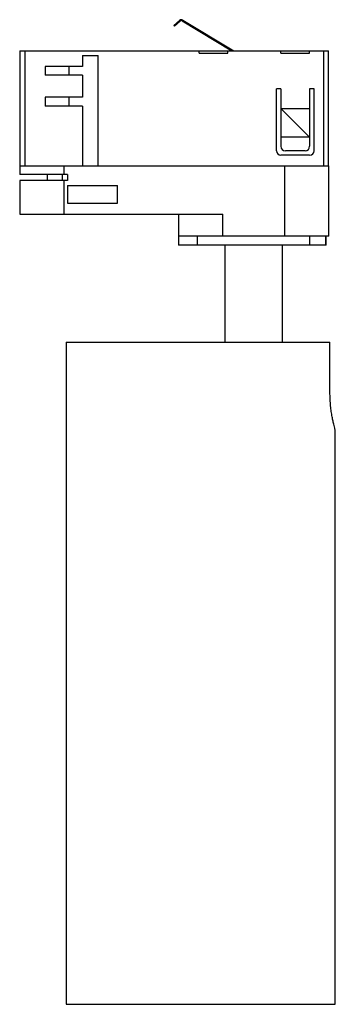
# Paper-space layout '_Frontal' of a CAD drawing. Header units: millimetres. Extents: x -35 to 36, y -179 to 44.
import ezdxf

# ---------------------------------------------------------------- set-up
doc = ezdxf.new("R2010")
doc.units = ezdxf.units.MM

psp = doc.layouts.new('_Frontal')

# ---------------------------------------------------------------- linework, layer by layer
at = {"color": 7, "linetype": 'Continuous', "lineweight": 25}
for p, q in [((-0.07, 42.77), (1.24, 43.93)), ((-0.07, 42.77), (0.07, 42.62)), ((0.07, 42.62), (1.37, 43.78)), ((1.84, 43.82), (13.09, 37)), ((1.95, 43.99), (13.48, 37)), ((-35, 37), (-35, 9)), ((-35, 37), (34.97, 37)), ((-33.83, 37), (-33.83, 11)), ((-20.75, 36), (-17.25, 36)), ((-20.75, 36), (-20.75, 33.5)), ((-17.25, 11), (-17.25, 36)), ((5.69, 36.5), (5.69, 37)), ((5.69, 36.5), (12.19, 36.5)), ((12.19, 36.5), (12.19, 37)), ((24.19, 36.5), (24.19, 37)), ((24.19, 36.5), (30.69, 36.5)), ((30.69, 36.5), (30.69, 37)), ((33.81, 37), (33.81, 11)), ((34.97, 11), (34.97, 37)), ((-20.75, 33.5), (-29.25, 33.5)), ((-29.25, 33.5), (-29.25, 31.5)), ((-23.8, 31.5), (-23.8, 33.5)), ((-20.75, 31.5), (-29.25, 31.5)), ((-20.75, 31.5), (-20.75, 26.5)), ((24.19, 28.39), (23.19, 28.39)), ((23.19, 14.39), (23.19, 28.39)), ((24.19, 28.39), (24.19, 15.39)), ((30.69, 28.39), (30.69, 15.39)), ((31.69, 28.39), (30.69, 28.39)), ((31.69, 14.39), (31.69, 28.39)), ((-20.75, 26.5), (-29.25, 26.5)), ((-29.25, 26.5), (-29.25, 24.5)), ((-23.8, 24.5), (-23.8, 26.5)), ((-20.75, 24.5), (-29.25, 24.5)), ((-20.75, 24.5), (-20.75, 11)), ((30.69, 17.43), (24.19, 23.93)), ((24.19, 23.93), (30.69, 23.93)), ((30.69, 17.43), (24.19, 17.43)), ((30.69, 13.39), (24.19, 13.39)), ((29.69, 14.39), (25.19, 14.39)), ((-35, 11), (35, 11)), ((-24.16, 9), (-35, 9)), ((-28.8, 9), (-28.8, 7.62)), ((-25.39, 9), (-25.39, 7.62)), ((-24.98, 11), (-24.98, 9)), ((-24.16, 9), (-24.16, 7.62)), ((24.98, 11), (24.98, -5)), ((35, -5), (35, 11)), ((-35, 7.62), (-35, 0)), ((-24.16, 7.62), (-35, 7.62)), ((-24.98, 7.62), (-24.98, 0)), ((-24.16, 6.5), (-24.16, 2.5)), ((-24.16, 6.5), (-12.84, 6.5)), ((-12.84, 2.5), (-12.84, 6.5)), ((-24.16, 2.5), (-12.84, 2.5)), ((-35, 0), (11.02, 0)), ((1, 0), (1, -7)), ((11.02, -5), (11.02, 0)), ((35, -5), (1, -5)), ((1.07, -7), (1.07, -5)), ((5.3, -7), (5.3, -5)), ((30.7, -7), (30.7, -5)), ((34.34, -7), (34.34, -5)), ((34.4, -7), (34.4, -5)), ((34.4, -7), (1, -7)), ((11.5, -7), (11.5, -29)), ((24.5, -29), (24.5, -7)), ((-24.5, -29), (-24.5, -179)), ((-24.5, -29), (35.29, -29)), ((35.29, -40.44), (35.29, -29)), ((36.5, -179), (36.5, -48.91)), ((-24.5, -179), (36.5, -179))]:
    psp.add_line(p, q, dxfattribs=at)
for centre, radius, start, end in [((1.63, 43.48), 0.6, 58.7753, 131.4677), ((1.63, 43.48), 0.4, 58.7753, 131.4677), ((24.19, 14.39), 1, 180, 270), ((25.19, 15.39), 1, 180, 270), ((29.69, 15.39), 1, 270, 0), ((30.69, 14.39), 1, 270, 0)]:
    psp.add_arc(centre, radius, start, end, dxfattribs=at)
psp.add_open_spline([(36.49, -48.91), (36.49, -48.92), (36.5, -48.93), (36.43, -48.69), (36.31, -48.23), (36.14, -47.56), (35.95, -46.69), (35.74, -45.64), (35.55, -44.43), (35.4, -43.09), (35.31, -41.74), (35.3, -40.85), (35.29, -40.44)], degree=3, knots=[0, 0, 0, 0, 0.061814, 0.163575, 0.268232, 0.371147, 0.476861, 0.583163, 0.692497, 0.799436, 0.90968, 1, 1, 1, 1], dxfattribs=at)

doc.saveas('drawing.dxf')
